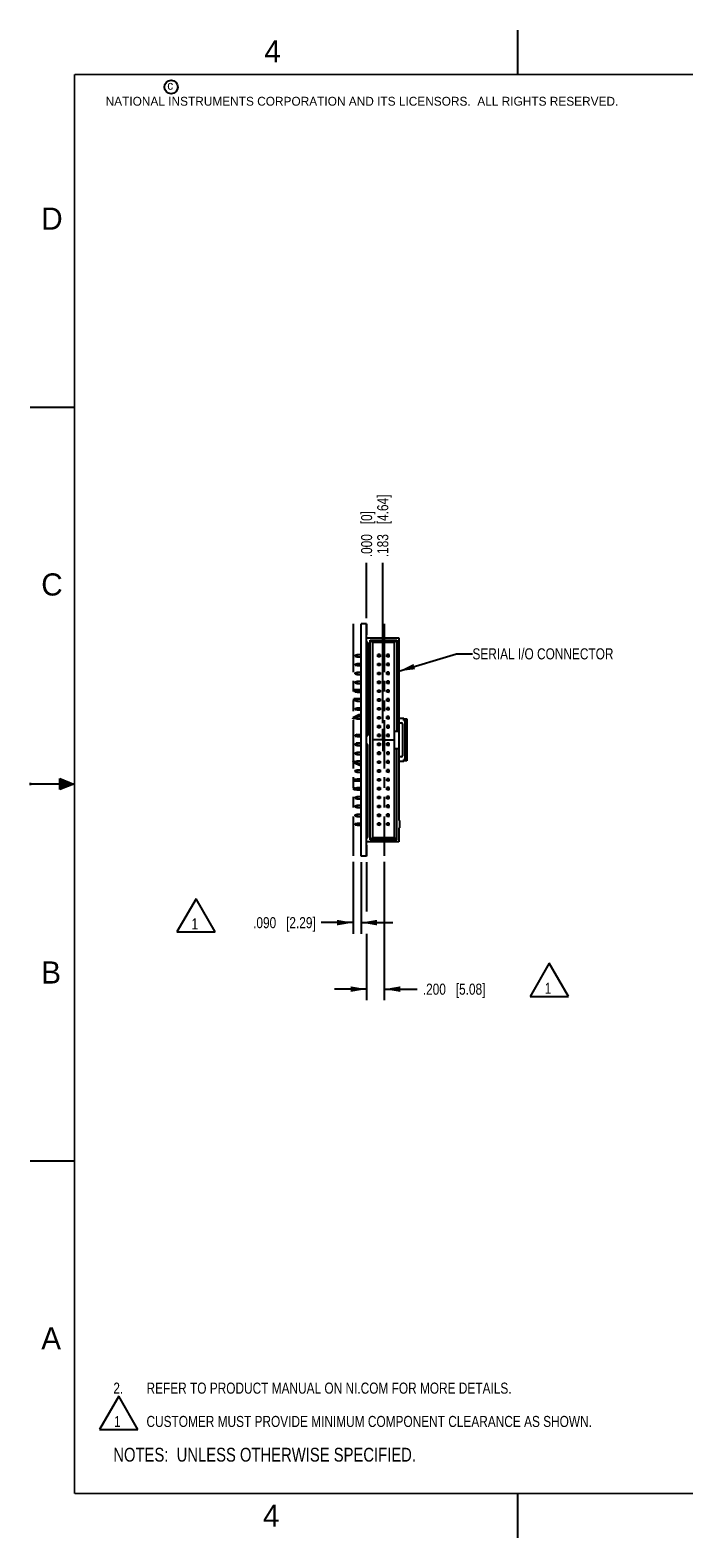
# Model space of a CAD drawing. Header units: inches. Extents: x 0 to 22, y 0 to 17.
# Tile 1 of 11: x 0 to 7.4, y 0 to 17. Entities that reach past the tile are written whole.
import ezdxf

# ---------------------------------------------------------------- set-up
doc = ezdxf.new("R2010")
doc.units = ezdxf.units.IN
doc.header["$LTSCALE"] = 1.21
doc.header["$MEASUREMENT"] = 0
doc.linetypes.add('CENTER', pattern=[0.6, 0.375, -0.075, 0.075, -0.075])
doc.linetypes.add('PHANTOM', pattern=[0.8, 0.45, -0.05, 0.1, -0.05, 0.1, -0.05])
doc.layers.get('0').update_dxf_attribs({"linetype": 'CONTINUOUS'})
for name, color, linetype in [('02___PRT_ALL_AXES', 7, 'CONTINUOUS'), ('03___PRT_ALL_CURVES', 7, 'CONTINUOUS'), ('DETAIL', 7, 'CONTINUOUS'), ('DIMENSIONS', 7, 'CONTINUOUS')]:
    doc.layers.add(name, color=color, linetype=linetype)
doc.styles.get("Standard").update_dxf_attribs({"font": 'txt', "width": 0.8})
doc.styles.add('TEXTSTYLE_2', font='txt')
doc.dimstyles.new('DIMSTYLE_1', dxfattribs={"dimtxt": 0.125, "dimasz": 0.18, "dimexe": 0.18, "dimexo": 0.0625, "dimgap": 0.09, "dimtad": 0, "dimtih": 1, "dimtoh": 1, "dimdec": 3, "dimzin": 4, "dimdsep": 46, "dimtxsty": 'STANDARD', "dimblk": '_FILLED', "dimblk1": '_FILLED', "dimblk2": '_FILLED', "dimcen": 0.09, "dimadec": 0, "dimazin": 0, "dimtp": 0.01, "dimtm": 0.01, "dimtfac": 1, "dimtdec": 3, "dimtofl": 0, "dimtmove": 0, "dimatfit": 3, "dimldrblk": '_FILLED', "dimfxl": 1, "dimtolj": 1, "dimtzin": 4, "dimarcsym": 0})
doc.dimstyles.new('DIMSTYLE_2', dxfattribs={"dimtxt": 0.125, "dimasz": 0.18, "dimexe": 0.18, "dimexo": 0.0625, "dimgap": 0.09, "dimtad": 0, "dimtih": 1, "dimtoh": 1, "dimdec": 3, "dimzin": 4, "dimdsep": 46, "dimtxsty": 'STANDARD', "dimblk": '_FILLED', "dimblk1": '_FILLED', "dimblk2": '_FILLED', "dimcen": 0.09, "dimadec": 0, "dimazin": 0, "dimtp": 0.01, "dimtm": 0.01, "dimtfac": 1, "dimtdec": 3, "dimtofl": 0, "dimtmove": 0, "dimatfit": 3, "dimldrblk": '_FILLED', "dimfxl": 1, "dimtolj": 1, "dimtzin": 4, "dimarcsym": 0})
doc.dimstyles.get("Standard").update_dxf_attribs({"dimtxt": 0.125, "dimasz": 0.18, "dimexe": 0.18, "dimexo": 0.0625, "dimgap": 0.09, "dimtad": 0, "dimtih": 1, "dimtoh": 1, "dimdec": 3, "dimzin": 4, "dimdsep": 46, "dimtxsty": 'STANDARD', "dimblk": '_FILLED', "dimblk1": '_FILLED', "dimblk2": '_FILLED', "dimcen": 0.09, "dimadec": 0, "dimazin": 0, "dimtol": 1, "dimtp": 0.01, "dimtm": 0.01, "dimtfac": 1, "dimtdec": 3, "dimtofl": 0, "dimtmove": 0, "dimatfit": 3, "dimldrblk": '_FILLED', "dimfxl": 1, "dimtolj": 1, "dimtzin": 4, "dimarcsym": 0})

# ---------------------------------------------------------------- blocks, each defined once
blk = doc.blocks.new('_FILLED')
at = {"color": 0, "linetype": 'BYBLOCK'}
blk.add_solid([(0, 0), (-1, 0.174), (-1, -0.174)], dxfattribs=at)
blk = doc.blocks.new('*D0')
at = {"layer": 'DIMENSIONS', "color": 2, "linetype": 'CONTINUOUS'}
for p, q in [((3.793, 7.62), (3.793, 7.062)), ((3.993, 7.622), (3.993, 6.062)), ((3.793, 6.812), (3.793, 6.062)), ((3.793, 6.187), (3.433, 6.187)), ((3.993, 6.187), (4.364, 6.187))]:
    blk.add_line(p, q, dxfattribs=at)
at = {"layer": 'DIMENSIONS', "color": 2, "linetype": 'CONTINUOUS', "xscale": 0.18, "yscale": 0.18, "zscale": 0.18}
blk.add_blockref('_FILLED', (3.793, 6.187), dxfattribs=at)
at = {"layer": 'DIMENSIONS', "color": 2, "linetype": 'CONTINUOUS', "xscale": 0.18, "yscale": 0.18, "zscale": 0.18, "rotation": 180}
blk.add_blockref('_FILLED', (3.993, 6.187), dxfattribs=at)
at = {"layer": 'DIMENSIONS', "color": 2, "linetype": 'CONTINUOUS', "insert": (4.427, 6.249), "char_height": 0.125, "width": 1.125, "attachment_point": 1, "line_spacing_factor": 0.9}
blk.add_mtext('.200{\\Ftxt.shx;\\W1.000000;\\H0.125000; }[5.08]', dxfattribs=at)
blk = doc.blocks.new('*D1')
at = {"layer": 'DIMENSIONS', "color": 2, "linetype": 'CONTINUOUS'}
for p, q in [((3.641, 7.622), (3.641, 6.812)), ((3.731, 7.62), (3.731, 6.812)), ((3.641, 6.937), (3.282, 6.937)), ((3.731, 6.937), (4.091, 6.937))]:
    blk.add_line(p, q, dxfattribs=at)
at = {"layer": 'DIMENSIONS', "color": 2, "linetype": 'CONTINUOUS', "xscale": 0.18, "yscale": 0.18, "zscale": 0.18}
blk.add_blockref('_FILLED', (3.641, 6.937), dxfattribs=at)
at = {"layer": 'DIMENSIONS', "color": 2, "linetype": 'CONTINUOUS', "xscale": 0.18, "yscale": 0.18, "zscale": 0.18, "rotation": 180}
blk.add_blockref('_FILLED', (3.731, 6.937), dxfattribs=at)
at = {"layer": 'DIMENSIONS', "color": 2, "linetype": 'CONTINUOUS', "insert": (3.22, 6.999), "char_height": 0.125, "width": 1.125, "attachment_point": 3, "line_spacing_factor": 0.9}
blk.add_mtext('.090{\\Ftxt.shx;\\W1.000000;\\H0.125000; }[2.29]', dxfattribs=at)
blk = doc.blocks.new('*D15')
at = {"layer": 'DIMENSIONS', "color": 2, "linetype": 'CONTINUOUS'}
blk.add_line((3.976, 9.185), (3.976, 10.995), dxfattribs=at)
at = {"layer": 'DIMENSIONS', "color": 2, "linetype": 'CONTINUOUS', "insert": (3.913, 11.057), "char_height": 0.125, "width": 1.125, "attachment_point": 1, "rotation": 90, "line_spacing_factor": 0.9}
blk.add_mtext('.183{\\Ftxt.shx;\\W1.000000;\\H0.125000; }[4.64]', dxfattribs=at)
blk = doc.blocks.new('*D16')
at = {"layer": 'DIMENSIONS', "color": 2, "linetype": 'CONTINUOUS'}
blk.add_line((3.793, 10.37), (3.793, 10.995), dxfattribs=at)
at = {"layer": 'DIMENSIONS', "color": 2, "linetype": 'CONTINUOUS', "insert": (3.731, 11.057), "char_height": 0.125, "width": 0.825, "attachment_point": 1, "rotation": 90, "line_spacing_factor": 0.9}
blk.add_mtext('.000{\\Ftxt.shx;\\W1.000000;\\H0.125000; }[0]', dxfattribs=at)
blk = doc.blocks.new('NOTES_HEADER_BL0', base_point=(3.1215, 0.9375))
at = {"layer": 'DETAIL', "color": 2, "linetype": 'CONTINUOUS', "width": 0.8}
blk.add_text('NOTES:  UNLESS OTHERWISE SPECIFIED.', height=0.156, dxfattribs=at).set_placement((0.9375, 0.8595))
blk = doc.blocks.new('CUSTOM_NOTE_BL1', base_point=(3.998, 1.409))
at = {"layer": 'DETAIL', "color": 2, "linetype": 'CONTINUOUS'}
for p, q in [((0.999, 1.596), (0.783, 1.221)), ((1.215, 1.221), (0.999, 1.596)), ((0.783, 1.221), (1.215, 1.221))]:
    blk.add_line(p, q, dxfattribs=at)
at = {"layer": 'DETAIL', "color": 2, "linetype": 'CONTINUOUS', "width": 0.8}
for s, p in [('1', (0.947, 1.25)), ('CUSTOMER MUST PROVIDE MINIMUM COMPONENT CLEARANCE AS SHOWN.', (1.312, 1.25))]:
    blk.add_text(s, height=0.125, dxfattribs=at).set_placement(p)
blk = doc.blocks.new('CUSTOM_NOTE_BL2', base_point=(3.675, 1.687))
at = {"layer": 'DETAIL', "color": 2, "linetype": 'CONTINUOUS', "width": 0.8}
for s, p in [('2.', (0.938, 1.625)), ('REFER TO PRODUCT MANUAL ON NI.COM FOR MORE DETAILS.', (1.312, 1.625))]:
    blk.add_text(s, height=0.125, dxfattribs=at).set_placement(p)
blk = doc.blocks.new('FLAG_TRIANGLE_BL3', base_point=(5.853, 6.294))
at = {"layer": 'DETAIL', "color": 2, "linetype": 'CONTINUOUS'}
for p, q in [((5.853, 6.481), (5.637, 6.106)), ((6.07, 6.106), (5.853, 6.481)), ((5.637, 6.106), (6.07, 6.106))]:
    blk.add_line(p, q, dxfattribs=at)
at = {"layer": 'DETAIL', "color": 2, "linetype": 'CONTINUOUS', "width": 0.8}
blk.add_text('1', height=0.125, dxfattribs=at).set_placement((5.802, 6.135))
blk = doc.blocks.new('FLAG_TRIANGLE_BL4', base_point=(1.871, 7.019))
at = {"layer": 'DETAIL', "color": 2, "linetype": 'CONTINUOUS'}
for p, q in [((1.871, 7.206), (1.655, 6.832)), ((2.087, 6.832), (1.871, 7.206)), ((1.655, 6.832), (2.087, 6.832))]:
    blk.add_line(p, q, dxfattribs=at)
at = {"layer": 'DETAIL', "color": 2, "linetype": 'CONTINUOUS', "width": 0.8}
blk.add_text('1', height=0.125, dxfattribs=at).set_placement((1.819, 6.86))

msp = doc.modelspace()

# ---------------------------------------------------------------- hatches: boundary and pattern name
at = {"linetype": 'CONTINUOUS'}
msp.add_hatch(color=2, dxfattribs=at).paths.add_polyline_path([(0.3337, 8.5625), (0.49, 8.5), (0.3337, 8.4375)])

# ---------------------------------------------------------------- linework, layer by layer
at = {"color": 2, "linetype": 'CONTINUOUS'}
for p, q in [((5.5, 16.5), (5.5, 17)), ((0, 12.75), (0.5, 12.75)), ((0, 8.515), (0, 8.485)), ((0.3337, 8.4375), (0.3337, 8.5625)), ((0.3337, 8.5625), (0.49, 8.5)), ((0.49, 8.5), (0, 8.5)), ((0.49, 8.5), (0.3337, 8.4375)), ((0, 4.25), (0.5, 4.25)), ((5.5, 0), (5.5, 0.5))]:
    msp.add_line(p, q, dxfattribs=at)
at = {"color": 7, "linetype": 'CONTINUOUS'}
for p, q in [((3.7312, 7.687), (3.7312, 10.307)), ((3.7932, 10.307), (3.7312, 10.307)), ((3.7932, 7.687), (3.7932, 10.307)), ((3.7932, 10.147), (4.1582, 10.147)), ((3.8082, 10.097), (3.7932, 10.097)), ((3.8082, 10.097), (3.8082, 9.047)), ((3.8332, 7.872), (3.8332, 10.122)), ((3.8332, 10.122), (3.8582, 10.097)), ((3.8332, 10.122), (4.1332, 10.122)), ((3.8582, 10.097), (3.8582, 7.897)), ((4.1082, 10.097), (3.8582, 10.097)), ((4.1332, 10.122), (4.1082, 10.097)), ((4.1082, 7.897), (4.1082, 10.097)), ((4.1332, 10.122), (4.1332, 9.097)), ((4.1582, 10.147), (4.1582, 8.087)), ((3.6632, 9.953), (3.6857, 9.9595)), ((3.6632, 9.941), (3.6632, 9.953)), ((3.6632, 9.941), (3.6857, 9.9345)), ((3.6857, 9.9595), (3.6857, 9.9345)), ((3.6857, 9.9595), (3.7312, 9.9595)), ((3.6857, 9.9345), (3.7312, 9.9345)), ((3.7932, 9.9595), (3.8082, 9.9595)), ((3.7932, 9.9345), (3.8082, 9.9345)), ((3.9205, 9.935), (3.9205, 9.959)), ((3.9205, 9.959), (3.9207, 9.959)), ((3.9207, 9.935), (3.9205, 9.935)), ((3.9207, 9.9345), (3.9207, 9.9595)), ((3.9207, 9.9595), (3.9272, 9.953)), ((3.9457, 9.9595), (3.9207, 9.9595)), ((3.9272, 9.941), (3.9207, 9.9345)), ((3.9457, 9.9345), (3.9207, 9.9345)), ((3.9272, 9.953), (3.9272, 9.941)), ((3.9272, 9.953), (3.9392, 9.953)), ((3.9272, 9.941), (3.9392, 9.941)), ((3.9392, 9.953), (3.9457, 9.9595)), ((3.9392, 9.953), (3.9392, 9.941)), ((3.9392, 9.941), (3.9457, 9.9345)), ((3.9457, 9.9345), (3.9457, 9.9595)), ((3.9457, 9.959), (3.946, 9.959)), ((3.946, 9.935), (3.9457, 9.935)), ((3.946, 9.959), (3.946, 9.935)), ((4.0205, 9.959), (4.0205, 9.935)), ((4.0207, 9.959), (4.0205, 9.959)), ((4.0205, 9.935), (4.0207, 9.935)), ((4.0207, 9.9345), (4.0207, 9.9595)), ((4.0207, 9.9595), (4.0272, 9.953)), ((4.0457, 9.9595), (4.0207, 9.9595)), ((4.0272, 9.941), (4.0207, 9.9345)), ((4.0457, 9.9345), (4.0207, 9.9345)), ((4.0272, 9.953), (4.0272, 9.941)), ((4.0272, 9.953), (4.0392, 9.953)), ((4.0272, 9.941), (4.0392, 9.941)), ((4.0392, 9.953), (4.0457, 9.9595)), ((4.0392, 9.953), (4.0392, 9.941)), ((4.0392, 9.941), (4.0457, 9.9345)), ((4.0457, 9.9345), (4.0457, 9.9595)), ((4.046, 9.959), (4.0457, 9.959)), ((4.0457, 9.935), (4.046, 9.935)), ((4.046, 9.935), (4.046, 9.959)), ((3.6632, 9.853), (3.6857, 9.8595)), ((3.6632, 9.841), (3.6632, 9.853)), ((3.6632, 9.841), (3.6857, 9.8345)), ((3.6632, 9.753), (3.6857, 9.7595)), ((3.6632, 9.741), (3.6632, 9.753)), ((3.6632, 9.741), (3.6857, 9.7345)), ((3.6857, 9.8595), (3.6857, 9.8345)), ((3.6857, 9.8595), (3.7312, 9.8595)), ((3.6857, 9.8345), (3.7312, 9.8345)), ((3.6857, 9.7595), (3.6857, 9.7345)), ((3.6857, 9.7595), (3.7312, 9.7595)), ((3.6857, 9.7345), (3.7312, 9.7345)), ((3.7932, 9.8595), (3.8082, 9.8595)), ((3.7932, 9.8345), (3.8082, 9.8345)), ((3.7932, 9.7595), (3.8082, 9.7595)), ((3.7932, 9.7345), (3.8082, 9.7345)), ((3.9205, 9.835), (3.9205, 9.859)), ((3.9205, 9.859), (3.946, 9.859)), ((3.946, 9.835), (3.9205, 9.835)), ((3.9205, 9.735), (3.9205, 9.759)), ((3.9205, 9.759), (3.946, 9.759)), ((3.946, 9.735), (3.9205, 9.735)), ((3.946, 9.859), (3.946, 9.835)), ((3.946, 9.759), (3.946, 9.735)), ((4.0205, 9.859), (4.0205, 9.835)), ((4.0207, 9.859), (4.0205, 9.859)), ((4.0205, 9.835), (4.0207, 9.835)), ((4.0205, 9.759), (4.0205, 9.735)), ((4.0207, 9.759), (4.0205, 9.759)), ((4.0205, 9.735), (4.0207, 9.735)), ((4.0207, 9.8345), (4.0207, 9.8595)), ((4.0207, 9.8595), (4.0272, 9.853)), ((4.0457, 9.8595), (4.0207, 9.8595)), ((4.0272, 9.841), (4.0207, 9.8345)), ((4.0457, 9.8345), (4.0207, 9.8345)), ((4.0207, 9.7345), (4.0207, 9.7595)), ((4.0207, 9.7595), (4.0272, 9.753)), ((4.0457, 9.7595), (4.0207, 9.7595)), ((4.0272, 9.741), (4.0207, 9.7345)), ((4.0457, 9.7345), (4.0207, 9.7345)), ((4.0272, 9.853), (4.0272, 9.841)), ((4.0272, 9.853), (4.0392, 9.853)), ((4.0272, 9.841), (4.0392, 9.841)), ((4.0272, 9.753), (4.0272, 9.741)), ((4.0272, 9.753), (4.0392, 9.753)), ((4.0272, 9.741), (4.0392, 9.741)), ((4.0392, 9.853), (4.0457, 9.8595)), ((4.0392, 9.853), (4.0392, 9.841)), ((4.0392, 9.841), (4.0457, 9.8345)), ((4.0392, 9.753), (4.0457, 9.7595)), ((4.0392, 9.753), (4.0392, 9.741)), ((4.0392, 9.741), (4.0457, 9.7345)), ((4.0457, 9.8345), (4.0457, 9.8595)), ((4.046, 9.859), (4.0457, 9.859)), ((4.0457, 9.835), (4.046, 9.835)), ((4.0457, 9.7345), (4.0457, 9.7595)), ((4.046, 9.759), (4.0457, 9.759)), ((4.0457, 9.735), (4.046, 9.735)), ((4.046, 9.835), (4.046, 9.859)), ((4.046, 9.735), (4.046, 9.759)), ((3.6482, 9.5425), (3.6482, 9.5605)), ((3.7312, 9.5605), (3.6482, 9.5605)), ((3.6632, 9.5425), (3.6482, 9.5425)), ((3.6632, 9.653), (3.6857, 9.6595)), ((3.6632, 9.641), (3.6632, 9.653)), ((3.6632, 9.641), (3.6857, 9.6345)), ((3.6632, 9.553), (3.6857, 9.5595)), ((3.6632, 9.541), (3.6632, 9.553)), ((3.6632, 9.541), (3.6857, 9.5345)), ((3.6857, 9.6595), (3.6857, 9.6345)), ((3.6857, 9.6595), (3.7312, 9.6595)), ((3.6857, 9.6345), (3.7312, 9.6345)), ((3.6857, 9.5595), (3.6857, 9.5345)), ((3.6857, 9.5595), (3.7312, 9.5595)), ((3.6857, 9.5345), (3.7312, 9.5345)), ((3.7242, 9.5605), (3.7312, 9.5675)), ((3.7932, 9.6595), (3.8082, 9.6595)), ((3.7932, 9.6345), (3.8082, 9.6345)), ((3.7932, 9.592), (3.8082, 9.592)), ((3.7932, 9.5595), (3.8082, 9.5595)), ((3.7932, 9.5345), (3.8082, 9.5345)), ((3.9205, 9.635), (3.9205, 9.659)), ((3.9205, 9.659), (3.946, 9.659)), ((3.946, 9.635), (3.9205, 9.635)), ((3.9205, 9.535), (3.9205, 9.559)), ((3.9205, 9.559), (3.946, 9.559)), ((3.946, 9.535), (3.9205, 9.535)), ((3.946, 9.659), (3.946, 9.635)), ((3.946, 9.559), (3.946, 9.535)), ((4.0205, 9.659), (4.0205, 9.635)), ((4.0207, 9.659), (4.0205, 9.659)), ((4.0205, 9.635), (4.0207, 9.635)), ((4.0205, 9.559), (4.0205, 9.535)), ((4.0207, 9.559), (4.0205, 9.559)), ((4.0205, 9.535), (4.0207, 9.535)), ((4.0207, 9.6345), (4.0207, 9.6595)), ((4.0207, 9.6595), (4.0272, 9.653)), ((4.0457, 9.6595), (4.0207, 9.6595)), ((4.0272, 9.641), (4.0207, 9.6345)), ((4.0457, 9.6345), (4.0207, 9.6345)), ((4.0207, 9.5345), (4.0207, 9.5595)), ((4.0207, 9.5595), (4.0272, 9.553)), ((4.0457, 9.5595), (4.0207, 9.5595)), ((4.0272, 9.541), (4.0207, 9.5345)), ((4.0457, 9.5345), (4.0207, 9.5345)), ((4.0272, 9.653), (4.0272, 9.641)), ((4.0272, 9.653), (4.0392, 9.653)), ((4.0272, 9.641), (4.0392, 9.641)), ((4.0272, 9.553), (4.0272, 9.541)), ((4.0272, 9.553), (4.0392, 9.553)), ((4.0272, 9.541), (4.0392, 9.541)), ((4.0392, 9.653), (4.0457, 9.6595)), ((4.0392, 9.653), (4.0392, 9.641)), ((4.0392, 9.641), (4.0457, 9.6345)), ((4.0392, 9.553), (4.0457, 9.5595)), ((4.0392, 9.553), (4.0392, 9.541)), ((4.0392, 9.541), (4.0457, 9.5345)), ((4.0457, 9.6345), (4.0457, 9.6595)), ((4.046, 9.659), (4.0457, 9.659)), ((4.0457, 9.635), (4.046, 9.635)), ((4.0457, 9.5345), (4.0457, 9.5595)), ((4.046, 9.559), (4.0457, 9.559)), ((4.0457, 9.535), (4.046, 9.535)), ((4.046, 9.635), (4.046, 9.659)), ((4.046, 9.535), (4.046, 9.559)), ((3.6482, 9.4425), (3.6482, 9.4605)), ((3.7312, 9.4605), (3.6482, 9.4605)), ((3.6632, 9.4425), (3.6482, 9.4425)), ((3.6632, 9.453), (3.6857, 9.4595)), ((3.6632, 9.441), (3.6632, 9.453)), ((3.6632, 9.441), (3.6857, 9.4345)), ((3.6632, 9.353), (3.6857, 9.3595)), ((3.6632, 9.341), (3.6632, 9.353)), ((3.6857, 9.4595), (3.6857, 9.4345)), ((3.6857, 9.4595), (3.7312, 9.4595)), ((3.6857, 9.4345), (3.7312, 9.4345)), ((3.6857, 9.3595), (3.6857, 9.3345)), ((3.6857, 9.3595), (3.7312, 9.3595)), ((3.7242, 9.4605), (3.7312, 9.4675)), ((3.7932, 9.4595), (3.8082, 9.4595)), ((3.7932, 9.4345), (3.8082, 9.4345)), ((3.7932, 9.411), (3.8082, 9.411)), ((3.7932, 9.3595), (3.8082, 9.3595)), ((3.9205, 9.435), (3.9205, 9.459)), ((3.9205, 9.459), (3.946, 9.459)), ((3.946, 9.435), (3.9205, 9.435)), ((3.9205, 9.335), (3.9205, 9.359)), ((3.9205, 9.359), (3.946, 9.359)), ((3.946, 9.459), (3.946, 9.435)), ((3.946, 9.359), (3.946, 9.335)), ((4.0205, 9.459), (4.0205, 9.435)), ((4.0207, 9.459), (4.0205, 9.459)), ((4.0205, 9.435), (4.0207, 9.435)), ((4.0205, 9.359), (4.0205, 9.335)), ((4.0207, 9.359), (4.0205, 9.359)), ((4.0207, 9.4345), (4.0207, 9.4595)), ((4.0207, 9.4595), (4.0272, 9.453)), ((4.0457, 9.4595), (4.0207, 9.4595)), ((4.0272, 9.441), (4.0207, 9.4345)), ((4.0457, 9.4345), (4.0207, 9.4345)), ((4.0207, 9.3345), (4.0207, 9.3595)), ((4.0457, 9.3595), (4.0207, 9.3595)), ((4.0207, 9.3595), (4.0272, 9.353)), ((4.0272, 9.453), (4.0272, 9.441)), ((4.0272, 9.453), (4.0392, 9.453)), ((4.0272, 9.441), (4.0392, 9.441)), ((4.0272, 9.353), (4.0272, 9.341)), ((4.0272, 9.353), (4.0392, 9.353)), ((4.0392, 9.453), (4.0457, 9.4595)), ((4.0392, 9.453), (4.0392, 9.441)), ((4.0392, 9.441), (4.0457, 9.4345)), ((4.0392, 9.353), (4.0457, 9.3595)), ((4.0392, 9.353), (4.0392, 9.341)), ((4.0457, 9.4345), (4.0457, 9.4595)), ((4.046, 9.459), (4.0457, 9.459)), ((4.0457, 9.435), (4.046, 9.435)), ((4.0457, 9.3345), (4.0457, 9.3595)), ((4.046, 9.359), (4.0457, 9.359)), ((4.046, 9.435), (4.046, 9.459)), ((4.046, 9.335), (4.046, 9.359)), ((3.7057, 9.2787), (3.6385, 9.247)), ((3.6438, 9.2357), (3.6385, 9.247)), ((3.6438, 9.2357), (3.6632, 9.2448)), ((3.6632, 9.341), (3.6857, 9.3345)), ((3.6632, 9.253), (3.6857, 9.2595)), ((3.6632, 9.241), (3.6632, 9.253)), ((3.6632, 9.241), (3.6857, 9.2345)), ((3.6857, 9.3345), (3.7312, 9.3345)), ((3.6857, 9.2595), (3.6857, 9.2345)), ((3.6857, 9.2595), (3.7312, 9.2595)), ((3.6857, 9.2345), (3.7312, 9.2345)), ((3.6944, 9.2595), (3.711, 9.2674)), ((3.7157, 9.2668), (3.7244, 9.2595)), ((3.7312, 9.2702), (3.7237, 9.2764)), ((3.7932, 9.3345), (3.8082, 9.3345)), ((3.7932, 9.2595), (3.8082, 9.2595)), ((3.7932, 9.2345), (3.8082, 9.2345)), ((3.7932, 9.188), (3.8082, 9.188)), ((3.946, 9.335), (3.9205, 9.335)), ((3.9205, 9.235), (3.9205, 9.259)), ((3.9205, 9.259), (3.946, 9.259)), ((3.946, 9.235), (3.9205, 9.235)), ((3.946, 9.259), (3.946, 9.235)), ((4.0205, 9.335), (4.0207, 9.335)), ((4.0205, 9.259), (4.0205, 9.235)), ((4.0207, 9.259), (4.0205, 9.259)), ((4.0205, 9.235), (4.0207, 9.235)), ((4.0272, 9.341), (4.0207, 9.3345)), ((4.0457, 9.3345), (4.0207, 9.3345)), ((4.0207, 9.2345), (4.0207, 9.2595)), ((4.0457, 9.2595), (4.0207, 9.2595)), ((4.0207, 9.2595), (4.0272, 9.253)), ((4.0272, 9.241), (4.0207, 9.2345)), ((4.0457, 9.2345), (4.0207, 9.2345)), ((4.0272, 9.341), (4.0392, 9.341)), ((4.0272, 9.253), (4.0272, 9.241)), ((4.0272, 9.253), (4.0392, 9.253)), ((4.0272, 9.241), (4.0392, 9.241)), ((4.0392, 9.341), (4.0457, 9.3345)), ((4.0392, 9.253), (4.0457, 9.2595)), ((4.0392, 9.253), (4.0392, 9.241)), ((4.0392, 9.241), (4.0457, 9.2345)), ((4.0457, 9.335), (4.046, 9.335)), ((4.0457, 9.2345), (4.0457, 9.2595)), ((4.046, 9.259), (4.0457, 9.259)), ((4.0457, 9.235), (4.046, 9.235)), ((4.046, 9.235), (4.046, 9.259)), ((4.2125, 9.2384), (4.1582, 9.2384)), ((4.1582, 9.188), (4.1869, 9.188)), ((4.2125, 9.2175), (4.2125, 9.2384)), ((4.2125, 9.234), (4.246, 9.234)), ((4.2125, 9.2214), (4.2334, 9.2214)), ((4.2125, 9.2175), (4.2164, 9.2175)), ((4.2263, 9.2077), (4.2263, 8.7864)), ((4.2334, 9.2214), (4.2334, 8.7726)), ((4.246, 9.234), (4.246, 8.7601)), ((3.6632, 9.053), (3.6857, 9.0595)), ((3.6632, 9.041), (3.6632, 9.053)), ((3.6632, 9.041), (3.6857, 9.0345)), ((3.6747, 9.0581), (3.6747, 9.0564)), ((3.6806, 9.0581), (3.6747, 9.0581)), ((3.6747, 9.0377), (3.6747, 9.0344)), ((3.7312, 9.0344), (3.6747, 9.0344)), ((3.6857, 9.0595), (3.6857, 9.0345)), ((3.6857, 9.0595), (3.7312, 9.0595)), ((3.6857, 9.0345), (3.7312, 9.0345)), ((3.7932, 9.1624), (3.8082, 9.1624)), ((3.7932, 9.1014), (3.8082, 9.1014)), ((3.7932, 9.0758), (3.8082, 9.0758)), ((3.7932, 9.0595), (3.8082, 9.0595)), ((3.7932, 9.047), (3.8082, 9.047)), ((3.9205, 9.135), (3.9205, 9.159)), ((3.9205, 9.159), (3.946, 9.159)), ((3.946, 9.135), (3.9205, 9.135)), ((3.9205, 9.035), (3.9205, 9.059)), ((3.9205, 9.059), (3.9207, 9.059)), ((3.9207, 9.035), (3.9205, 9.035)), ((3.9207, 9.0345), (3.9207, 9.0595)), ((3.9457, 9.0595), (3.9207, 9.0595)), ((3.9207, 9.0595), (3.9272, 9.053)), ((3.9272, 9.041), (3.9207, 9.0345)), ((3.9457, 9.0345), (3.9207, 9.0345)), ((3.9272, 9.053), (3.9272, 9.041)), ((3.9272, 9.053), (3.9392, 9.053)), ((3.9272, 9.041), (3.9392, 9.041)), ((3.9392, 9.053), (3.9457, 9.0595)), ((3.9392, 9.053), (3.9392, 9.041)), ((3.9392, 9.041), (3.9457, 9.0345)), ((3.9457, 9.0345), (3.9457, 9.0595)), ((3.9457, 9.059), (3.946, 9.059)), ((3.946, 9.035), (3.9457, 9.035)), ((3.946, 9.159), (3.946, 9.135)), ((3.946, 9.059), (3.946, 9.035)), ((4.0205, 9.159), (4.0205, 9.135)), ((4.046, 9.159), (4.0205, 9.159)), ((4.0205, 9.135), (4.046, 9.135)), ((4.0205, 9.059), (4.0205, 9.035)), ((4.0207, 9.059), (4.0205, 9.059)), ((4.0205, 9.035), (4.0207, 9.035)), ((4.0207, 9.0345), (4.0207, 9.0595)), ((4.0457, 9.0595), (4.0207, 9.0595)), ((4.0207, 9.0595), (4.0272, 9.053)), ((4.0272, 9.041), (4.0207, 9.0345)), ((4.0457, 9.0345), (4.0207, 9.0345)), ((4.0272, 9.053), (4.0272, 9.041)), ((4.0272, 9.053), (4.0392, 9.053)), ((4.0272, 9.041), (4.0392, 9.041)), ((4.0392, 9.053), (4.0457, 9.0595)), ((4.0392, 9.053), (4.0392, 9.041)), ((4.0392, 9.041), (4.0457, 9.0345)), ((4.0457, 9.0345), (4.0457, 9.0595)), ((4.046, 9.059), (4.0457, 9.059)), ((4.0457, 9.035), (4.046, 9.035)), ((4.046, 9.135), (4.046, 9.159)), ((4.046, 9.035), (4.046, 9.059)), ((4.1082, 9.097), (4.1582, 9.097)), ((4.1967, 9.1781), (4.1967, 8.8159)), ((4.2334, 9.0462), (4.2263, 9.0462)), ((4.2334, 9.0266), (4.2263, 9.0266)), ((3.6632, 8.953), (3.6857, 8.9595)), ((3.6632, 8.941), (3.6632, 8.953)), ((3.6632, 8.941), (3.6857, 8.9345)), ((3.6632, 8.853), (3.6857, 8.8595)), ((3.6632, 8.841), (3.6632, 8.853)), ((3.6632, 8.841), (3.6857, 8.8345)), ((3.6747, 8.9596), (3.6747, 8.9564)), ((3.7312, 8.9596), (3.6747, 8.9596)), ((3.6747, 8.9377), (3.6747, 8.936)), ((3.6806, 8.936), (3.6747, 8.936)), ((3.6857, 8.9595), (3.6857, 8.9345)), ((3.6857, 8.9595), (3.7312, 8.9595)), ((3.6857, 8.9345), (3.7312, 8.9345)), ((3.6857, 8.8595), (3.6857, 8.8345)), ((3.6857, 8.8595), (3.7312, 8.8595)), ((3.8082, 8.947), (3.7932, 8.947)), ((3.7932, 8.9345), (3.8082, 8.9345)), ((3.7932, 8.9183), (3.8082, 8.9183)), ((3.7932, 8.8927), (3.8082, 8.8927)), ((3.7932, 8.8595), (3.8082, 8.8595)), ((3.8082, 7.897), (3.8082, 8.947)), ((3.9205, 8.935), (3.9205, 8.959)), ((3.9205, 8.959), (3.946, 8.959)), ((3.946, 8.935), (3.9205, 8.935)), ((3.9205, 8.859), (3.9207, 8.859)), ((3.9205, 8.835), (3.9205, 8.859)), ((3.9457, 8.8595), (3.9207, 8.8595)), ((3.9207, 8.8595), (3.9272, 8.853)), ((3.9207, 8.8345), (3.9207, 8.8595)), ((3.9272, 8.841), (3.9207, 8.8345)), ((3.9272, 8.853), (3.9392, 8.853)), ((3.9272, 8.853), (3.9272, 8.841)), ((3.9272, 8.841), (3.9392, 8.841)), ((3.9392, 8.853), (3.9457, 8.8595)), ((3.9392, 8.853), (3.9392, 8.841)), ((3.9392, 8.841), (3.9457, 8.8345)), ((3.9457, 8.8345), (3.9457, 8.8595)), ((3.9457, 8.859), (3.946, 8.859)), ((3.946, 8.959), (3.946, 8.935)), ((3.946, 8.859), (3.946, 8.835)), ((4.0207, 8.959), (4.0205, 8.959)), ((4.0205, 8.959), (4.0205, 8.935)), ((4.0205, 8.935), (4.0207, 8.935)), ((4.046, 8.859), (4.0205, 8.859)), ((4.0205, 8.859), (4.0205, 8.835)), ((4.0205, 8.8514), (4.0253, 8.8514)), ((4.0457, 8.9595), (4.0207, 8.9595)), ((4.0207, 8.9345), (4.0207, 8.9595)), ((4.0207, 8.9595), (4.0272, 8.953)), ((4.0272, 8.941), (4.0207, 8.9345)), ((4.0457, 8.9345), (4.0207, 8.9345)), ((4.0322, 8.835), (4.0253, 8.8514)), ((4.0272, 8.953), (4.0392, 8.953)), ((4.0272, 8.953), (4.0272, 8.941)), ((4.0272, 8.941), (4.0392, 8.941)), ((4.0324, 8.8514), (4.046, 8.8514)), ((4.0324, 8.835), (4.0324, 8.8514)), ((4.0392, 8.953), (4.0457, 8.9595)), ((4.0392, 8.953), (4.0392, 8.941)), ((4.0392, 8.941), (4.0457, 8.9345)), ((4.0457, 8.9345), (4.0457, 8.9595)), ((4.046, 8.959), (4.0457, 8.959)), ((4.0457, 8.935), (4.046, 8.935)), ((4.046, 8.935), (4.046, 8.959)), ((4.046, 8.835), (4.046, 8.859)), ((4.1582, 8.897), (4.1082, 8.897)), ((4.1332, 7.872), (4.1332, 8.897)), ((4.2263, 8.9675), (4.2334, 8.9675)), ((4.2334, 8.9478), (4.2263, 8.9478)), ((3.6438, 8.7584), (3.6385, 8.7471)), ((3.6385, 8.7471), (3.7057, 8.7154)), ((3.6632, 8.7492), (3.6438, 8.7584)), ((3.6632, 8.753), (3.6857, 8.7595)), ((3.6632, 8.741), (3.6632, 8.753)), ((3.6632, 8.741), (3.6857, 8.7345)), ((3.6857, 8.8345), (3.7312, 8.8345)), ((3.6857, 8.7595), (3.6857, 8.7345)), ((3.6857, 8.7595), (3.7312, 8.7595)), ((3.6857, 8.7345), (3.7312, 8.7345)), ((3.711, 8.7267), (3.6944, 8.7345)), ((3.7244, 8.7345), (3.7157, 8.7273)), ((3.7237, 8.7177), (3.7312, 8.7239)), ((3.7932, 8.8345), (3.8082, 8.8345)), ((3.7932, 8.8317), (3.8082, 8.8317)), ((3.7932, 8.8061), (3.8082, 8.8061)), ((3.7932, 8.7595), (3.8082, 8.7595)), ((3.7932, 8.7345), (3.8082, 8.7345)), ((3.9207, 8.835), (3.9205, 8.835)), ((3.9205, 8.759), (3.946, 8.759)), ((3.9205, 8.735), (3.9205, 8.759)), ((3.946, 8.735), (3.9205, 8.735)), ((3.9457, 8.8345), (3.9207, 8.8345)), ((3.946, 8.835), (3.9457, 8.835)), ((3.946, 8.759), (3.946, 8.735)), ((4.0205, 8.835), (4.046, 8.835)), ((4.0207, 8.759), (4.0205, 8.759)), ((4.0205, 8.759), (4.0205, 8.735)), ((4.0205, 8.735), (4.0207, 8.735)), ((4.0457, 8.7595), (4.0207, 8.7595)), ((4.0207, 8.7595), (4.0272, 8.753)), ((4.0207, 8.7345), (4.0207, 8.7595)), ((4.0272, 8.741), (4.0207, 8.7345)), ((4.0457, 8.7345), (4.0207, 8.7345)), ((4.0272, 8.753), (4.0392, 8.753)), ((4.0272, 8.753), (4.0272, 8.741)), ((4.0272, 8.741), (4.0392, 8.741)), ((4.0392, 8.753), (4.0457, 8.7595)), ((4.0392, 8.753), (4.0392, 8.741)), ((4.0392, 8.741), (4.0457, 8.7345)), ((4.0457, 8.7345), (4.0457, 8.7595)), ((4.046, 8.759), (4.0457, 8.759)), ((4.0457, 8.735), (4.046, 8.735)), ((4.046, 8.735), (4.046, 8.759)), ((4.1869, 8.8061), (4.1582, 8.8061)), ((4.1582, 8.7557), (4.2125, 8.7557)), ((4.2164, 8.7766), (4.2125, 8.7766)), ((4.2125, 8.7557), (4.2125, 8.7766)), ((4.2334, 8.7726), (4.2125, 8.7726)), ((4.246, 8.7601), (4.2125, 8.7601)), ((3.6632, 8.5515), (3.6482, 8.5515)), ((3.6482, 8.5335), (3.6482, 8.5515)), ((3.7312, 8.5335), (3.6482, 8.5335)), ((3.6632, 8.653), (3.6857, 8.6595)), ((3.6632, 8.641), (3.6632, 8.653)), ((3.6632, 8.641), (3.6857, 8.6345)), ((3.6632, 8.553), (3.6857, 8.5595)), ((3.6632, 8.541), (3.6632, 8.553)), ((3.6632, 8.541), (3.6857, 8.5345)), ((3.6857, 8.6595), (3.7312, 8.6595)), ((3.6857, 8.6595), (3.6857, 8.6345)), ((3.6857, 8.6345), (3.7312, 8.6345)), ((3.6857, 8.5595), (3.7312, 8.5595)), ((3.6857, 8.5595), (3.6857, 8.5345)), ((3.6857, 8.5345), (3.7312, 8.5345)), ((3.7242, 8.5335), (3.7312, 8.5265)), ((3.7932, 8.6595), (3.8082, 8.6595)), ((3.7932, 8.6345), (3.8082, 8.6345)), ((3.7932, 8.583), (3.8082, 8.583)), ((3.7932, 8.5595), (3.8082, 8.5595)), ((3.7932, 8.5345), (3.8082, 8.5345)), ((3.9205, 8.659), (3.946, 8.659)), ((3.9205, 8.635), (3.9205, 8.659)), ((3.946, 8.635), (3.9205, 8.635)), ((3.9205, 8.559), (3.946, 8.559)), ((3.9205, 8.535), (3.9205, 8.559)), ((3.946, 8.535), (3.9205, 8.535)), ((3.946, 8.659), (3.946, 8.635)), ((3.946, 8.559), (3.946, 8.535)), ((4.0207, 8.659), (4.0205, 8.659)), ((4.0205, 8.659), (4.0205, 8.635)), ((4.0205, 8.635), (4.0207, 8.635)), ((4.0207, 8.559), (4.0205, 8.559)), ((4.0205, 8.559), (4.0205, 8.535)), ((4.0205, 8.535), (4.0207, 8.535)), ((4.0457, 8.6595), (4.0207, 8.6595)), ((4.0207, 8.6595), (4.0272, 8.653)), ((4.0207, 8.6345), (4.0207, 8.6595)), ((4.0272, 8.641), (4.0207, 8.6345)), ((4.0457, 8.6345), (4.0207, 8.6345)), ((4.0457, 8.5595), (4.0207, 8.5595)), ((4.0207, 8.5595), (4.0272, 8.553)), ((4.0207, 8.5345), (4.0207, 8.5595)), ((4.0272, 8.541), (4.0207, 8.5345)), ((4.0457, 8.5345), (4.0207, 8.5345)), ((4.0272, 8.653), (4.0392, 8.653)), ((4.0272, 8.653), (4.0272, 8.641)), ((4.0272, 8.641), (4.0392, 8.641)), ((4.0272, 8.553), (4.0392, 8.553)), ((4.0272, 8.553), (4.0272, 8.541)), ((4.0272, 8.541), (4.0392, 8.541)), ((4.0392, 8.653), (4.0457, 8.6595)), ((4.0392, 8.653), (4.0392, 8.641)), ((4.0392, 8.641), (4.0457, 8.6345)), ((4.0392, 8.553), (4.0457, 8.5595)), ((4.0392, 8.553), (4.0392, 8.541)), ((4.0392, 8.541), (4.0457, 8.5345)), ((4.0457, 8.6345), (4.0457, 8.6595)), ((4.046, 8.659), (4.0457, 8.659)), ((4.0457, 8.635), (4.046, 8.635)), ((4.0457, 8.5345), (4.0457, 8.5595)), ((4.046, 8.559), (4.0457, 8.559)), ((4.0457, 8.535), (4.046, 8.535)), ((4.046, 8.635), (4.046, 8.659)), ((4.046, 8.535), (4.046, 8.559)), ((3.6632, 8.4515), (3.6482, 8.4515)), ((3.6482, 8.4335), (3.6482, 8.4515)), ((3.7312, 8.4335), (3.6482, 8.4335)), ((3.6632, 8.453), (3.6857, 8.4595)), ((3.6632, 8.441), (3.6632, 8.453)), ((3.6632, 8.441), (3.6857, 8.4345)), ((3.6632, 8.353), (3.6857, 8.3595)), ((3.6632, 8.341), (3.6632, 8.353)), ((3.6632, 8.341), (3.6857, 8.3345)), ((3.6857, 8.4595), (3.7312, 8.4595)), ((3.6857, 8.4595), (3.6857, 8.4345)), ((3.6857, 8.4345), (3.7312, 8.4345)), ((3.6857, 8.3595), (3.7312, 8.3595)), ((3.6857, 8.3595), (3.6857, 8.3345)), ((3.6857, 8.3345), (3.7312, 8.3345)), ((3.7242, 8.4335), (3.7312, 8.4265)), ((3.7932, 8.4595), (3.8082, 8.4595)), ((3.7932, 8.4345), (3.8082, 8.4345)), ((3.7932, 8.402), (3.8082, 8.402)), ((3.7932, 8.3595), (3.8082, 8.3595)), ((3.7932, 8.3345), (3.8082, 8.3345)), ((3.9205, 8.459), (3.946, 8.459)), ((3.9205, 8.435), (3.9205, 8.459)), ((3.946, 8.435), (3.9205, 8.435)), ((3.9205, 8.359), (3.946, 8.359)), ((3.9205, 8.335), (3.9205, 8.359)), ((3.946, 8.335), (3.9205, 8.335)), ((3.946, 8.459), (3.946, 8.435)), ((3.946, 8.359), (3.946, 8.335)), ((4.0207, 8.459), (4.0205, 8.459)), ((4.0205, 8.459), (4.0205, 8.435)), ((4.0205, 8.435), (4.0207, 8.435)), ((4.0207, 8.359), (4.0205, 8.359)), ((4.0205, 8.359), (4.0205, 8.335)), ((4.0205, 8.335), (4.0207, 8.335)), ((4.0457, 8.4595), (4.0207, 8.4595)), ((4.0207, 8.4595), (4.0272, 8.453)), ((4.0207, 8.4345), (4.0207, 8.4595)), ((4.0272, 8.441), (4.0207, 8.4345)), ((4.0457, 8.4345), (4.0207, 8.4345)), ((4.0457, 8.3595), (4.0207, 8.3595)), ((4.0207, 8.3595), (4.0272, 8.353)), ((4.0207, 8.3345), (4.0207, 8.3595)), ((4.0272, 8.341), (4.0207, 8.3345)), ((4.0457, 8.3345), (4.0207, 8.3345)), ((4.0272, 8.453), (4.0392, 8.453)), ((4.0272, 8.453), (4.0272, 8.441)), ((4.0272, 8.441), (4.0392, 8.441)), ((4.0272, 8.353), (4.0392, 8.353)), ((4.0272, 8.353), (4.0272, 8.341)), ((4.0272, 8.341), (4.0392, 8.341)), ((4.0392, 8.453), (4.0457, 8.4595)), ((4.0392, 8.453), (4.0392, 8.441)), ((4.0392, 8.441), (4.0457, 8.4345)), ((4.0392, 8.353), (4.0457, 8.3595)), ((4.0392, 8.353), (4.0392, 8.341)), ((4.0392, 8.341), (4.0457, 8.3345)), ((4.0457, 8.4345), (4.0457, 8.4595)), ((4.046, 8.459), (4.0457, 8.459)), ((4.0457, 8.435), (4.046, 8.435)), ((4.0457, 8.3345), (4.0457, 8.3595)), ((4.046, 8.359), (4.0457, 8.359)), ((4.0457, 8.335), (4.046, 8.335)), ((4.046, 8.435), (4.046, 8.459)), ((4.046, 8.335), (4.046, 8.359)), ((3.6632, 8.253), (3.6857, 8.2595)), ((3.6632, 8.241), (3.6632, 8.253)), ((3.6632, 8.241), (3.6857, 8.2345)), ((3.6857, 8.2595), (3.7312, 8.2595)), ((3.6857, 8.2595), (3.6857, 8.2345)), ((3.6857, 8.2345), (3.7312, 8.2345)), ((3.7932, 8.2595), (3.8082, 8.2595)), ((3.7932, 8.2345), (3.8082, 8.2345)), ((3.9205, 8.259), (3.946, 8.259)), ((3.9205, 8.235), (3.9205, 8.259)), ((3.946, 8.235), (3.9205, 8.235)), ((3.946, 8.259), (3.946, 8.235)), ((4.0207, 8.259), (4.0205, 8.259)), ((4.0205, 8.259), (4.0205, 8.235)), ((4.0205, 8.235), (4.0207, 8.235)), ((4.0457, 8.2595), (4.0207, 8.2595)), ((4.0207, 8.2595), (4.0272, 8.253)), ((4.0207, 8.2345), (4.0207, 8.2595)), ((4.0272, 8.241), (4.0207, 8.2345)), ((4.0457, 8.2345), (4.0207, 8.2345)), ((4.0272, 8.253), (4.0392, 8.253)), ((4.0272, 8.253), (4.0272, 8.241)), ((4.0272, 8.241), (4.0392, 8.241)), ((4.0392, 8.253), (4.0457, 8.2595)), ((4.0392, 8.253), (4.0392, 8.241)), ((4.0392, 8.241), (4.0457, 8.2345)), ((4.0457, 8.2345), (4.0457, 8.2595)), ((4.046, 8.259), (4.0457, 8.259)), ((4.0457, 8.235), (4.046, 8.235)), ((4.046, 8.235), (4.046, 8.259)), ((3.6632, 8.153), (3.6857, 8.1595)), ((3.6632, 8.141), (3.6632, 8.153)), ((3.6632, 8.141), (3.6857, 8.1345)), ((3.6632, 8.053), (3.6857, 8.0595)), ((3.6632, 8.041), (3.6632, 8.053)), ((3.6632, 8.041), (3.6857, 8.0345)), ((3.6857, 8.1595), (3.7312, 8.1595)), ((3.6857, 8.1595), (3.6857, 8.1345)), ((3.6857, 8.1345), (3.7312, 8.1345)), ((3.6857, 8.0595), (3.7312, 8.0595)), ((3.6857, 8.0595), (3.6857, 8.0345)), ((3.6857, 8.0345), (3.7312, 8.0345)), ((3.7932, 8.1595), (3.8082, 8.1595)), ((3.7932, 8.1345), (3.8082, 8.1345)), ((3.7932, 8.0595), (3.8082, 8.0595)), ((3.7932, 8.0345), (3.8082, 8.0345)), ((3.9205, 8.159), (3.946, 8.159)), ((3.9205, 8.135), (3.9205, 8.159)), ((3.946, 8.135), (3.9205, 8.135)), ((3.9205, 8.059), (3.9207, 8.059)), ((3.9205, 8.035), (3.9205, 8.059)), ((3.9207, 8.035), (3.9205, 8.035)), ((3.9457, 8.0595), (3.9207, 8.0595)), ((3.9207, 8.0595), (3.9272, 8.053)), ((3.9207, 8.0345), (3.9207, 8.0595)), ((3.9272, 8.041), (3.9207, 8.0345)), ((3.9457, 8.0345), (3.9207, 8.0345)), ((3.9272, 8.053), (3.9392, 8.053)), ((3.9272, 8.053), (3.9272, 8.041)), ((3.9272, 8.041), (3.9392, 8.041)), ((3.9392, 8.053), (3.9457, 8.0595)), ((3.9392, 8.053), (3.9392, 8.041)), ((3.9392, 8.041), (3.9457, 8.0345)), ((3.9457, 8.0345), (3.9457, 8.0595)), ((3.9457, 8.059), (3.946, 8.059)), ((3.946, 8.035), (3.9457, 8.035)), ((3.946, 8.159), (3.946, 8.135)), ((3.946, 8.059), (3.946, 8.035)), ((4.0207, 8.159), (4.0205, 8.159)), ((4.0205, 8.159), (4.0205, 8.135)), ((4.0205, 8.135), (4.0207, 8.135)), ((4.0207, 8.059), (4.0205, 8.059)), ((4.0205, 8.059), (4.0205, 8.035)), ((4.0205, 8.035), (4.0207, 8.035)), ((4.0457, 8.1595), (4.0207, 8.1595)), ((4.0207, 8.1595), (4.0272, 8.153)), ((4.0207, 8.1345), (4.0207, 8.1595)), ((4.0272, 8.141), (4.0207, 8.1345)), ((4.0457, 8.1345), (4.0207, 8.1345)), ((4.0457, 8.0595), (4.0207, 8.0595)), ((4.0207, 8.0595), (4.0272, 8.053)), ((4.0207, 8.0345), (4.0207, 8.0595)), ((4.0272, 8.041), (4.0207, 8.0345)), ((4.0457, 8.0345), (4.0207, 8.0345)), ((4.0272, 8.153), (4.0392, 8.153)), ((4.0272, 8.153), (4.0272, 8.141)), ((4.0272, 8.141), (4.0392, 8.141)), ((4.0272, 8.053), (4.0392, 8.053)), ((4.0272, 8.053), (4.0272, 8.041)), ((4.0272, 8.041), (4.0392, 8.041)), ((4.0392, 8.153), (4.0457, 8.1595)), ((4.0392, 8.153), (4.0392, 8.141)), ((4.0392, 8.141), (4.0457, 8.1345)), ((4.0392, 8.053), (4.0457, 8.0595)), ((4.0392, 8.053), (4.0392, 8.041)), ((4.0392, 8.041), (4.0457, 8.0345)), ((4.0457, 8.1345), (4.0457, 8.1595)), ((4.046, 8.159), (4.0457, 8.159)), ((4.0457, 8.135), (4.046, 8.135)), ((4.0457, 8.0345), (4.0457, 8.0595)), ((4.046, 8.059), (4.0457, 8.059)), ((4.0457, 8.035), (4.046, 8.035)), ((4.046, 8.135), (4.046, 8.159)), ((4.046, 8.035), (4.046, 8.059)), ((4.1662, 8.087), (4.1582, 8.087)), ((4.1582, 8.007), (4.1662, 8.007)), ((4.1582, 8.007), (4.1582, 7.847)), ((4.1662, 8.087), (4.1662, 8.007)), ((3.7932, 7.897), (3.8082, 7.897)), ((4.1582, 7.847), (3.7932, 7.847)), ((3.8582, 7.897), (3.8332, 7.872)), ((4.1332, 7.872), (3.8332, 7.872)), ((3.8582, 7.897), (4.1082, 7.897)), ((4.1332, 7.872), (4.1082, 7.897)), ((3.7932, 7.687), (3.7312, 7.687))]:
    msp.add_line(p, q, dxfattribs=at)
at = {"color": 7, "linetype": 'CONTINUOUS', "const_width": 0.02}
for points in [[(0.5, 16.5), (0.5, 0.5)], [(21.5, 16.5), (0.5, 16.5)], [(0.5, 0.5), (21.5, 0.5)]]:
    msp.add_lwpolyline(points, dxfattribs=at)
at = {"color": 2, "linetype": 'CONTINUOUS'}
msp.add_circle((1.5893, 16.359), 0.0754, dxfattribs=at)
at = {"color": 7, "linetype": 'CONTINUOUS'}
for centre, radius, start, end in [((3.7129, 9.2634), 0.0169, 50.23727, 115.23727), ((3.7129, 9.2634), 0.00441, 50.23727, 115.23727), ((3.8105, 9.2692), 0.05, 249.70285, 267.32908), ((3.8105, 9.2692), 0.0625, 253.91411, 267.76705), ((4.1869, 9.1781), 0.00984, 0, 90), ((4.2164, 9.2077), 0.00984, 0, 90), ((3.9513, 8.8336), 0.00877, 127.87842, 129.90988), ((3.7129, 8.7307), 0.0169, 244.76273, 309.76273), ((3.7129, 8.7307), 0.00441, 244.76273, 309.76273), ((3.8105, 8.7249), 0.0625, 92.23295, 106.08589), ((3.8105, 8.7249), 0.05, 92.67092, 110.29715), ((4.1869, 8.8159), 0.00984, 270, 360), ((4.2164, 8.7864), 0.00984, 270, 360)]:
    msp.add_arc(centre, radius, start, end, dxfattribs=at)
at = {"layer": '02___PRT_ALL_AXES', "color": 7, "linetype": 'CENTER'}
for q in [(3.9757, 9.1221), (3.8506, 8.997), (4.1008, 8.997), (3.9757, 8.8719)]:
    msp.add_line((3.9757, 8.997), q, dxfattribs=at)
at = {"layer": '03___PRT_ALL_CURVES', "color": 4, "linetype": 'CONTINUOUS'}
for p, q in [((3.7312, 7.687), (3.7312, 10.307)), ((3.7932, 10.307), (3.7932, 10.182)), ((3.7932, 7.812), (3.7932, 7.687))]:
    msp.add_line(p, q, dxfattribs=at)
at = {"layer": 'DETAIL', "color": 8, "linetype": 'PHANTOM'}
for p, q in [((3.6412, 10.307), (3.6412, 7.6884)), ((3.9932, 10.307), (3.9932, 7.6884))]:
    msp.add_line(p, q, dxfattribs=at)

# ---------------------------------------------------------------- block references
at = {"layer": 'DETAIL', "color": 2, "linetype": 'CONTINUOUS'}
for name, p in [('FLAG_TRIANGLE_BL4', (1.871, 7.019)), ('FLAG_TRIANGLE_BL3', (5.8533, 6.2936)), ('CUSTOM_NOTE_BL2', (3.6751, 1.6874)), ('CUSTOM_NOTE_BL1', (3.9976, 1.4088)), ('NOTES_HEADER_BL0', (3.1215, 0.9375))]:
    msp.add_blockref(name, p, dxfattribs=at)

# ---------------------------------------------------------------- texts
at = {"color": 2, "linetype": 'CONTINUOUS', "attachment_point": 1, "line_spacing_factor": 0.9, "style": 'TEXTSTYLE_2'}
for s, insert, char_height, width in [('4', (2.64, 16.8869), 0.25, 0.25), ('c', (1.5463, 16.428), 0.1, 0.1), ('NATIONAL INSTRUMENTS CORPORATION AND ITS LICENSORS.  ALL RIGHTS RESERVED.', (0.851, 16.2482), 0.1, 7.3), ('D', (0.125, 15), 0.25, 0.25), ('C', (0.125, 10.875), 0.25, 0.25), ('B', (0.125, 6.5), 0.25, 0.25), ('A', (0.125, 2.375), 0.25, 0.25), ('4', (2.625, 0.375), 0.25, 0.25)]:
    msp.add_mtext(s, dxfattribs=dict(at, insert=insert, char_height=char_height, width=width))
at = {"layer": 'DETAIL', "color": 2, "linetype": 'CONTINUOUS', "insert": (4.9869, 10.03), "char_height": 0.125, "width": 2, "attachment_point": 1, "line_spacing_factor": 0.9}
msp.add_mtext('SERIAL I/O CONNECTOR', dxfattribs=at)

# ---------------------------------------------------------------- dimensions: what is measured, and where the dimension line sits
at = {"layer": 'DIMENSIONS', "color": 2, "linetype": 'CONTINUOUS'}
for feature_location, offset, origin, picture, middle in [((3.975700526, 9.18463227), (0, 1.8099), (3.793200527, 10.307032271), '*D15', (3.975700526, 11.619532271)), ((3.7932005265, 10.3695322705), (0, 0.625), (3.7932005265, 10.3070322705), '*D16', (3.7932005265, 11.4695322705))]:
    dim = msp.add_ordinate_dim(feature_location=feature_location, offset=offset, dtype=1, origin=origin, dimstyle='DIMSTYLE_2', dxfattribs=at)
    dim.commit()
    dim.dimension.update_dxf_attribs({"geometry": picture, "text_midpoint": middle})
for base, p1, p2, picture, middle in [((3.7312, 6.9365), (3.6412, 7.6217), (3.7312, 7.6203), '*D1', (2.4072, 6.9365)), ((3.9932, 6.1865), (3.7932, 7.6203), (3.9932, 7.6217), '*D0', (4.9892, 6.1865))]:
    dim = msp.add_linear_dim(base=base, p1=p1, p2=p2, dimstyle='DIMSTYLE_1', dxfattribs=at)
    dim.commit()
    dim.dimension.update_dxf_attribs({"geometry": picture, "text_midpoint": middle, "dimtype": 160})

# ---------------------------------------------------------------- leaders
at = {"layer": 'DETAIL', "color": 2, "linetype": 'CONTINUOUS'}
msp.add_leader([(4.1582, 9.772), (4.8069, 9.9675), (4.9869, 9.9675)], dimstyle='STANDARD', override={"dimtad": 0}, dxfattribs=at)

doc.saveas('drawing.dxf')
